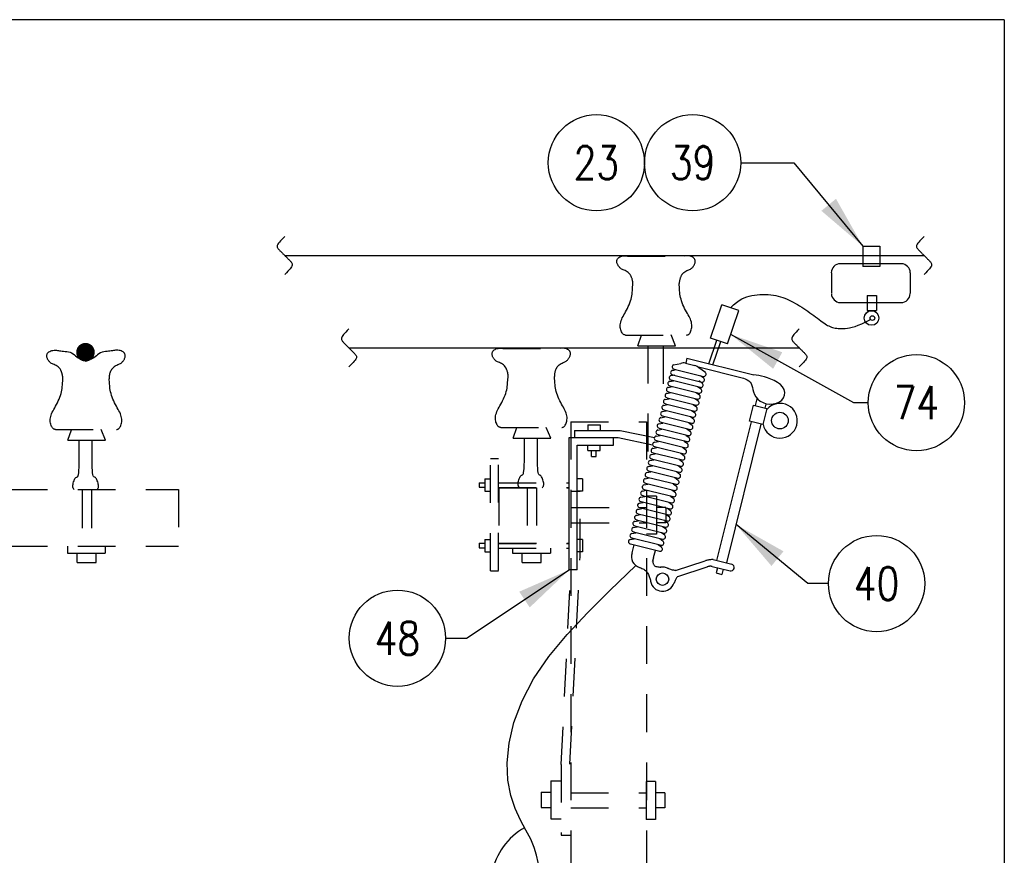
# Model space of a CAD drawing. Extents: x 0 to 7.1, y 0 to 9.85.
# Tile 4 of 4: x 3.85 to 7.1, y 7.09 to 9.85. Entities that reach past the tile are written whole.
import ezdxf
from ezdxf.enums import TextEntityAlignment as Align

# ---------------------------------------------------------------- set-up
doc = ezdxf.new("R2010")
doc.units = 0
doc.header["$MEASUREMENT"] = 0
doc.linetypes.add('HIDDEN2', pattern=[0.1875, 0.125, -0.0625])
doc.layers.get('0').update_dxf_attribs({"color": 2, "linetype": 'CONTINUOUS'})
doc.layers.add('E-DETL', color=2, linetype='CONTINUOUS')
doc.layers.add('E-DETL-TEXT', color=3, linetype='CONTINUOUS')
doc.styles.get("Standard").update_dxf_attribs({"font": 'ROMANS.SHX', "width": 0.8, "height": 0.125})

# ---------------------------------------------------------------- blocks, each defined once
blk = doc.blocks.new('BREAK')
blk.add_lwpolyline([(0, 0.0625), (-0.0055, 0.057), (-0.0103, 0.0521), (-0.0144, 0.0479), (-0.0177, 0.0441), (-0.0205, 0.0408), (-0.0225, 0.0378), (-0.0239, 0.0351), (-0.0247, 0.0326), (-0.0249, 0.0302), (-0.0246, 0.0279), (-0.0238, 0.0257), (-0.0226, 0.0236), (-0.0211, 0.0216), (-0.0194, 0.0196), (-0.0176, 0.0176), (-0.0156, 0.0156), (-0.0137, 0.0137), (-0.0117, 0.0117), (-0.0098, 0.0098), (-0.0078, 0.0078), (-0.0059, 0.0059), (-0.0039, 0.0039), (-0.002, 0.002), (0, 0), (0.002, -0.002), (0.0039, -0.0039), (0.0059, -0.0059), (0.0078, -0.0078), (0.0098, -0.0098), (0.0117, -0.0117), (0.0137, -0.0137), (0.0156, -0.0156), (0.0176, -0.0176), (0.0194, -0.0196), (0.0211, -0.0216), (0.0226, -0.0236), (0.0238, -0.0257), (0.0246, -0.0279), (0.0249, -0.0302), (0.0247, -0.0326), (0.0239, -0.0351), (0.0225, -0.0378), (0.0205, -0.0408), (0.0177, -0.0441), (0.0144, -0.0479), (0.0103, -0.0521), (0.0055, -0.057), (0, -0.0625)])

msp = doc.modelspace()

# ---------------------------------------------------------------- linework, layer by layer
msp.add_arc((5.6257, 6.9886), 0.2187, 119.3721, 169.2308)
at = {"layer": 'E-DETL'}
for p, q in [((7.1036, 9.8484), (0, 9.8484)), ((7.1036, 9.8484), (7.1036, 0)), ((4.7257, 9.0696), (6.8386, 9.0696)), ((4.9379, 8.7643), (6.4262, 8.7643))]:
    msp.add_line(p, q, dxfattribs=at)
at = {"layer": 'E-DETL', "color": 4}
for p, q in [((6.6361, 9.1002), (6.692, 9.1002)), ((6.6361, 9.1002), (6.6361, 9.0326)), ((6.692, 9.1002), (6.692, 9.0326)), ((6.5322, 9.0127), (6.5322, 8.9457)), ((6.5603, 9.0427), (6.7624, 9.0427)), ((6.692, 9.0326), (6.6361, 9.0326)), ((6.7927, 9.0123), (6.7927, 8.9454)), ((6.6503, 8.9369), (6.6816, 8.9369)), ((6.6503, 8.9369), (6.6503, 8.888)), ((6.6816, 8.9369), (6.6816, 8.888)), ((6.1331, 8.7967), (6.1705, 8.9066)), ((6.2267, 8.8875), (6.1705, 8.9066)), ((6.1893, 8.7776), (6.2267, 8.8875)), ((6.5596, 8.9143), (6.7616, 8.9143)), ((6.6503, 8.888), (6.6816, 8.888)), ((6.1271, 8.7121), (6.1535, 8.7898)), ((6.1893, 8.7776), (6.1331, 8.7967)), ((6.1404, 8.7088), (6.1665, 8.7854)), ((6.0549, 8.7301), (6.0508, 8.7135)), ((6.0549, 8.7301), (6.2762, 8.6751)), ((6.0067, 8.69), (6.0197, 8.6925)), ((6.0101, 8.7084), (6.0343, 8.7131)), ((6.0125, 8.6943), (6.1095, 8.6702)), ((6.0498, 8.7137), (6.0813, 8.7059)), ((6.0889, 8.7027), (6.2423, 8.6646)), ((6.1157, 8.6828), (6.0941, 8.6986)), ((5.9977, 8.6533), (6.0107, 8.6559)), ((6.0021, 8.6726), (6.0151, 8.6751)), ((6.0029, 8.6582), (6.0999, 8.6341)), ((6.0075, 8.6756), (6.1045, 8.6515)), ((6.1061, 8.6466), (6.0947, 8.655)), ((6.1107, 8.664), (6.0993, 8.6724)), ((5.9928, 8.6339), (6.0058, 8.6364)), ((5.9985, 8.639), (6.0955, 8.6149)), ((6.1017, 8.6274), (6.0902, 8.6358)), ((5.9829, 8.594), (5.9959, 8.5965)), ((5.9886, 8.6141), (6.0016, 8.6166)), ((5.9894, 8.5997), (6.0864, 8.5756)), ((5.9937, 8.6195), (6.0907, 8.5954)), ((6.0926, 8.5881), (6.0811, 8.5965)), ((6.0968, 8.6079), (6.0854, 8.6163)), ((6.2857, 8.5961), (6.2801, 8.5737)), ((5.9779, 8.5742), (5.9909, 8.5768)), ((5.9787, 8.5598), (6.0757, 8.5358)), ((5.9838, 8.5796), (6.0807, 8.5555)), ((6.0869, 8.568), (6.0755, 8.5764)), ((6.2618, 8.5217), (6.2748, 8.5747)), ((6.2748, 8.5747), (6.3191, 8.5639)), ((6.3191, 8.5639), (6.3061, 8.5108)), ((6.3159, 8.578), (6.3127, 8.5649)), ((5.9684, 8.5335), (5.9814, 8.5361)), ((5.9737, 8.5539), (5.9867, 8.5565)), ((5.9745, 8.5396), (6.0715, 8.5155)), ((6.0777, 8.528), (6.0663, 8.5364)), ((6.0819, 8.5483), (6.0704, 8.5567)), ((5.7272, 8.5098), (5.7682, 8.5098)), ((5.7272, 8.5098), (5.7272, 8.4917)), ((5.7682, 8.5098), (5.7682, 8.4917)), ((5.9585, 8.493), (5.9715, 8.4955)), ((5.9623, 8.5134), (5.9753, 8.516)), ((5.9631, 8.499), (6.0601, 8.4749)), ((5.9692, 8.5192), (6.0662, 8.4951)), ((6.0663, 8.4875), (6.0549, 8.4959)), ((6.0724, 8.5076), (6.061, 8.516)), ((6.2669, 8.5203), (6.1531, 8.062)), ((6.2995, 8.512), (6.1858, 8.0539)), ((6.3061, 8.5108), (6.2618, 8.5217)), ((5.6656, 8.031), (5.6656, 8.4681)), ((5.6656, 8.4681), (5.828, 8.4681)), ((5.6828, 8.4917), (5.8339, 8.4917)), ((5.6828, 8.4917), (5.6828, 8.4681)), ((5.8117, 8.4427), (5.8117, 8.4681)), ((5.828, 8.4681), (5.9414, 8.4445)), ((5.8339, 8.4917), (5.9473, 8.4682)), ((5.953, 8.4728), (5.966, 8.4754)), ((5.9593, 8.4786), (6.0563, 8.4545)), ((6.0625, 8.467), (6.051, 8.4754)), ((5.6919, 8.031), (5.6919, 8.4427)), ((5.6919, 8.4427), (5.8117, 8.4427)), ((5.7272, 8.4255), (5.7272, 8.4427)), ((5.7682, 8.4255), (5.7682, 8.4427)), ((5.9421, 8.4324), (5.9551, 8.435)), ((5.9474, 8.4527), (5.9604, 8.4553)), ((5.9482, 8.4383), (6.0452, 8.4143)), ((5.9538, 8.4584), (6.0508, 8.4343)), ((6.0514, 8.4268), (6.04, 8.4352)), ((6.057, 8.4469), (6.0456, 8.4553)), ((5.7272, 8.4255), (5.7682, 8.4255)), ((5.7399, 8.4058), (5.7399, 8.4255)), ((5.7399, 8.4058), (5.7545, 8.4058)), ((5.7545, 8.4058), (5.7545, 8.4255)), ((5.9328, 8.3923), (5.9458, 8.3948)), ((5.9374, 8.4121), (5.9504, 8.4147)), ((5.9383, 8.3978), (6.0353, 8.3737)), ((5.9429, 8.4181), (6.0399, 8.394)), ((6.0415, 8.3862), (6.03, 8.3946)), ((6.0461, 8.4065), (6.0347, 8.4149)), ((5.9279, 8.3724), (5.9409, 8.375)), ((5.9337, 8.3779), (6.0307, 8.3538)), ((6.0369, 8.3663), (6.0254, 8.3747)), ((5.9169, 8.3321), (5.9299, 8.3347)), ((5.9224, 8.3521), (5.9354, 8.3546)), ((5.9233, 8.3377), (6.0202, 8.3136)), ((5.9287, 8.3581), (6.0257, 8.334)), ((6.0264, 8.3261), (6.015, 8.3345)), ((6.0319, 8.3465), (6.0204, 8.3549)), ((5.9129, 8.3114), (5.9259, 8.3139)), ((5.9137, 8.297), (6.0107, 8.2729)), ((5.9177, 8.3177), (6.0147, 8.2936)), ((6.0209, 8.3062), (6.0094, 8.3146)), ((5.9023, 8.2712), (5.9153, 8.2737)), ((5.9075, 8.2913), (5.9205, 8.2938)), ((5.9084, 8.2769), (6.0054, 8.2528)), ((6.0115, 8.2653), (6.0001, 8.2737)), ((6.0169, 8.2854), (6.0054, 8.2938)), ((5.8928, 8.2309), (5.9058, 8.2335)), ((5.8976, 8.251), (5.9106, 8.2535)), ((5.8984, 8.2366), (5.9954, 8.2125)), ((5.9032, 8.2568), (6.0002, 8.2327)), ((6.0016, 8.225), (5.9901, 8.2334)), ((6.0063, 8.2452), (5.9949, 8.2536)), ((5.8876, 8.211), (5.9006, 8.2136)), ((5.8937, 8.2165), (5.9907, 8.1925)), ((5.9968, 8.205), (5.9854, 8.2134)), ((5.8779, 8.171), (5.8909, 8.1736)), ((5.8821, 8.191), (5.8951, 8.1935)), ((5.8829, 8.1766), (5.9799, 8.1525)), ((5.8884, 8.1966), (5.9854, 8.1726)), ((5.9861, 8.165), (5.9746, 8.1734)), ((5.9916, 8.1851), (5.9802, 8.1935)), ((5.8725, 8.1509), (5.8855, 8.1535)), ((5.8733, 8.1366), (5.9703, 8.1125)), ((5.8787, 8.1566), (5.9757, 8.1325)), ((5.9819, 8.1451), (5.9705, 8.1535)), ((5.8675, 8.1309), (5.8805, 8.1335)), ((5.8683, 8.1166), (5.9653, 8.0925)), ((5.8734, 8.0871), (5.88, 8.1137)), ((5.9715, 8.105), (5.96, 8.1134)), ((5.9765, 8.125), (5.965, 8.1334)), ((5.9449, 8.0718), (5.9508, 8.0954)), ((6.0176, 8.0288), (6.1148, 8.0607)), ((6.0243, 8.0087), (6.1216, 8.0406)), ((6.1384, 8.0424), (6.1982, 8.0276)), ((6.1415, 8.0649), (6.2035, 8.0495)), ((6.1558, 8.0381), (6.1515, 8.021)), ((5.6919, 8.031), (5.6656, 8.031)), ((6.1515, 8.021), (6.1705, 8.0162)), ((6.1749, 8.0333), (6.1705, 8.0162))]:
    msp.add_line(p, q, dxfattribs=at)
at = {"layer": 'E-DETL', "linetype": 'HIDDEN2'}
for p, q in [((5.8584, 9.0678), (6.0471, 9.0678)), ((5.8517, 8.8067), (6.0538, 8.8067)), ((5.893, 8.7715), (5.9049, 8.806)), ((6.0171, 8.7715), (6.0024, 8.807)), ((5.4461, 8.7626), (5.6348, 8.7626)), ((5.893, 8.7715), (6.0171, 8.7715)), ((5.9256, 8.772), (5.9256, 8.3718)), ((5.9765, 8.7701), (5.9765, 8.5879)), ((3.9681, 8.4948), (4.1702, 8.4948)), ((4.0094, 8.4596), (4.0213, 8.4941)), ((4.1335, 8.4596), (4.1188, 8.4951)), ((5.4394, 8.5015), (5.6415, 8.5015)), ((5.4807, 8.4663), (5.4926, 8.5008)), ((5.6048, 8.4663), (5.5901, 8.5018)), ((5.6707, 8.5202), (5.6707, 4.4719)), ((5.6707, 8.5202), (5.9207, 8.5202)), ((5.9207, 8.5202), (5.9207, 4.4719)), ((4.0094, 8.4596), (4.1335, 8.4596)), ((5.4807, 8.4663), (5.6048, 8.4663)), ((5.4055, 8.0274), (5.4055, 8.3987)), ((5.4055, 8.3987), (5.4318, 8.3987)), ((5.4318, 8.0284), (5.4318, 8.3987)), ((5.3874, 8.3317), (5.3874, 8.2907)), ((5.3874, 8.3317), (5.4055, 8.3317)), ((5.71, 8.3317), (5.6919, 8.3317)), ((5.71, 8.3317), (5.71, 8.2907)), ((0.4417, 8.297), (4.375, 8.297)), ((4.375, 8.297), (4.375, 8.1095)), ((5.3682, 8.3186), (5.3682, 8.3039)), ((5.3682, 8.3186), (5.3874, 8.3186)), ((5.3682, 8.3039), (5.3874, 8.3039)), ((5.4318, 8.3181), (5.6656, 8.3181)), ((5.4318, 8.3034), (5.6656, 8.3034)), ((5.433, 8.3023), (5.6655, 8.3023)), ((5.433, 8.3023), (5.433, 8.1193)), ((5.5268, 8.3023), (5.5268, 8.1022)), ((5.558, 8.3023), (5.558, 8.1022)), ((4.0559, 8.2936), (4.0559, 8.1095)), ((4.0872, 8.2936), (4.0872, 8.1095)), ((5.3874, 8.2907), (5.4055, 8.2907)), ((5.7016, 8.2896), (5.6707, 8.2896)), ((5.71, 8.2907), (5.6919, 8.2907)), ((5.7016, 8.0741), (5.7016, 8.2896)), ((5.9538, 8.2742), (5.9207, 8.2742)), ((5.9538, 8.2742), (5.9538, 8.1492)), ((5.6725, 8.2367), (5.9207, 8.2367)), ((5.985, 8.2367), (5.9538, 8.2367)), ((5.985, 8.2367), (5.985, 8.1867)), ((5.6725, 8.1867), (5.9207, 8.1867)), ((5.985, 8.1867), (5.9538, 8.1867)), ((5.9538, 8.1492), (5.9207, 8.1492)), ((0.4417, 8.1095), (4.375, 8.1095)), ((4.0079, 8.1095), (4.0079, 8.0864)), ((4.1329, 8.1095), (4.1329, 8.0864)), ((5.3682, 8.1188), (5.3682, 8.104)), ((5.3682, 8.1188), (5.3874, 8.1188)), ((5.3682, 8.104), (5.3874, 8.104)), ((5.3874, 8.1318), (5.3874, 8.0909)), ((5.3874, 8.1318), (5.4055, 8.1318)), ((5.4318, 8.1183), (5.6656, 8.1183)), ((5.4318, 8.1022), (5.6656, 8.1022)), ((5.433, 8.1193), (5.6655, 8.1193)), ((5.4787, 8.1022), (5.4787, 8.0864)), ((5.6037, 8.1022), (5.6037, 8.0864)), ((5.71, 8.1318), (5.6919, 8.1318)), ((5.71, 8.1318), (5.71, 8.0909)), ((4.0079, 8.0864), (4.1329, 8.0864)), ((4.04, 8.0552), (4.04, 8.0864)), ((4.1025, 8.0552), (4.1025, 8.0864)), ((5.3874, 8.0909), (5.4055, 8.0909)), ((5.4787, 8.0864), (5.6037, 8.0864)), ((5.5108, 8.0552), (5.5108, 8.0864)), ((5.5733, 8.0552), (5.5733, 8.0864)), ((5.6682, 7.3893), (5.7016, 8.0741)), ((5.71, 8.0909), (5.6919, 8.0909)), ((4.04, 8.0552), (4.1025, 8.0552)), ((5.5108, 8.0552), (5.5733, 8.0552)), ((5.4055, 8.0274), (5.4318, 8.0274)), ((5.6397, 7.388), (5.671, 8.031)), ((5.6397, 7.388), (5.6397, 7.1544)), ((5.605, 7.3339), (5.605, 7.2089)), ((5.605, 7.3339), (5.6397, 7.3339)), ((5.9508, 7.3319), (5.9196, 7.3319)), ((5.9196, 7.3319), (5.9196, 7.2069)), ((5.9508, 7.3319), (5.9508, 7.2069)), ((5.5737, 7.2964), (5.605, 7.2964)), ((5.5737, 7.2964), (5.5737, 7.2464)), ((5.6707, 7.2944), (5.9196, 7.2944)), ((5.9821, 7.2944), (5.9508, 7.2944)), ((5.9821, 7.2944), (5.9821, 7.2444)), ((5.5737, 7.2464), (5.605, 7.2464)), ((5.6707, 7.2444), (5.9196, 7.2444)), ((5.9821, 7.2444), (5.9508, 7.2444)), ((5.605, 7.2089), (5.6397, 7.2089)), ((5.9508, 7.2069), (5.9196, 7.2069)), ((5.6397, 7.1544), (5.6707, 7.1544))]:
    msp.add_line(p, q, dxfattribs=at)
for points in [[(5.8517, 8.8067), (5.8501, 8.8069), (5.8485, 8.8072), (5.8469, 8.8077), (5.8454, 8.8085), (5.8437, 8.8098), (5.8421, 8.8116), (5.8404, 8.8141), (5.8389, 8.817), (5.8375, 8.8203), (5.8363, 8.824), (5.8353, 8.8279), (5.8347, 8.8321), (5.8344, 8.8364), (5.8345, 8.8408), (5.8351, 8.8453), (5.8361, 8.8497), (5.8375, 8.8542), (5.8392, 8.8588), (5.8413, 8.8635), (5.8438, 8.8682), (5.8464, 8.8732), (5.8493, 8.8783), (5.8523, 8.8836), (5.8553, 8.8891), (5.8582, 8.8949), (5.8611, 8.9008), (5.8637, 8.9069), (5.8662, 8.9131), (5.8683, 8.9192), (5.8701, 8.9251), (5.8716, 8.9308), (5.8727, 8.9364), (5.8735, 8.9419), (5.8742, 8.9477), (5.8747, 8.9537), (5.8751, 8.9601), (5.8758, 8.9768, 0.144535), (5.8692, 9.0025), (5.8668, 9.0066), (5.864, 9.0102), (5.8609, 9.0132), (5.8576, 9.0156), (5.8542, 9.0177), (5.8508, 9.0194), (5.8476, 9.0209), (5.8445, 9.0223), (5.8417, 9.0235), (5.8391, 9.0248), (5.8368, 9.0261), (5.8348, 9.0275), (5.8331, 9.0291), (5.8316, 9.0307), (5.8304, 9.0324), (5.8292, 9.0342), (5.8281, 9.0359), (5.827, 9.0376), (5.826, 9.0394), (5.8251, 9.0412), (5.8243, 9.0431), (5.8237, 9.0453), (5.8233, 9.0478), (5.8233, 9.0504), (5.8236, 9.0531), (5.8244, 9.0558), (5.8257, 9.0584), (5.8277, 9.0607), (5.8301, 9.0628), (5.833, 9.0646), (5.8362, 9.0661), (5.8397, 9.0673), (5.8434, 9.0681), (5.8472, 9.0685), (5.851, 9.0686), (5.8548, 9.0683), (5.8584, 9.0678)], [(6.0538, 8.8067), (6.0554, 8.8069), (6.057, 8.8072), (6.0585, 8.8077), (6.0601, 8.8085), (6.0617, 8.8098), (6.0634, 8.8116), (6.065, 8.8141), (6.0666, 8.817), (6.068, 8.8203), (6.0692, 8.824), (6.0702, 8.8279), (6.0708, 8.8321), (6.0711, 8.8364), (6.0709, 8.8408), (6.0704, 8.8453), (6.0694, 8.8497), (6.068, 8.8542), (6.0663, 8.8588), (6.0641, 8.8635), (6.0617, 8.8682), (6.059, 8.8732), (6.0562, 8.8783), (6.0532, 8.8836), (6.0502, 8.8891), (6.0473, 8.8949), (6.0444, 8.9008), (6.0418, 8.9069), (6.0393, 8.9131), (6.0372, 8.9192), (6.0354, 8.9251), (6.0339, 8.9308), (6.0328, 8.9364), (6.0319, 8.9419), (6.0313, 8.9477), (6.0308, 8.9537), (6.0304, 8.9601), (6.0297, 8.9771, -0.177986), (6.0397, 9.0079), (6.0415, 9.0102), (6.0446, 9.0132), (6.0479, 9.0156), (6.0513, 9.0177), (6.0547, 9.0194), (6.0579, 9.0209), (6.061, 9.0223), (6.0638, 9.0235), (6.0664, 9.0248), (6.0686, 9.0261), (6.0707, 9.0275), (6.0724, 9.0291), (6.0738, 9.0307), (6.0751, 9.0324), (6.0763, 9.0342), (6.0774, 9.0359), (6.0785, 9.0376), (6.0795, 9.0394), (6.0804, 9.0412), (6.0812, 9.0431), (6.0818, 9.0453), (6.0822, 9.0478), (6.0822, 9.0504), (6.0819, 9.0531), (6.0811, 9.0558), (6.0797, 9.0584), (6.0778, 9.0607), (6.0754, 9.0628), (6.0725, 9.0646), (6.0693, 9.0661), (6.0658, 9.0673), (6.0621, 9.0681), (6.0583, 9.0685), (6.0545, 9.0686), (6.0507, 9.0683), (6.0471, 9.0678)], [(3.9681, 8.4948), (3.9665, 8.495), (3.9649, 8.4953), (3.9633, 8.4957), (3.9618, 8.4965), (3.9601, 8.4978), (3.9585, 8.4997), (3.9568, 8.5022), (3.9553, 8.5051), (3.9539, 8.5084), (3.9526, 8.5121), (3.9517, 8.516), (3.9511, 8.5202), (3.9508, 8.5245), (3.9509, 8.5289), (3.9515, 8.5333), (3.9525, 8.5378), (3.9539, 8.5423), (3.9556, 8.5469), (3.9577, 8.5515), (3.9602, 8.5563), (3.9628, 8.5613), (3.9657, 8.5664), (3.9687, 8.5717), (3.9717, 8.5772), (3.9746, 8.5829), (3.9775, 8.5889), (3.9801, 8.595), (3.9826, 8.6012), (3.9847, 8.6073), (3.9865, 8.6132), (3.988, 8.6189), (3.9891, 8.6244), (3.9899, 8.63), (3.9906, 8.6358), (3.9911, 8.6418), (3.9923, 8.6608, 0.093468), (3.9902, 8.6781), (3.9878, 8.6857), (3.9857, 8.6905), (3.9832, 8.6947), (3.9804, 8.6983), (3.9773, 8.7013), (3.974, 8.7037), (3.9706, 8.7058), (3.9672, 8.7075), (3.964, 8.709), (3.9609, 8.7103), (3.9581, 8.7116), (3.9555, 8.7129), (3.9532, 8.7142), (3.9512, 8.7156), (3.9495, 8.7172), (3.948, 8.7188), (3.9468, 8.7205), (3.9456, 8.7222), (3.9445, 8.724), (3.9434, 8.7257), (3.9424, 8.7274), (3.9414, 8.7292), (3.9407, 8.7312), (3.9401, 8.7334), (3.9397, 8.7359), (3.9397, 8.7385), (3.94, 8.7412), (3.9408, 8.7439), (3.9421, 8.7464), (3.9441, 8.7488), (3.9465, 8.7509), (3.9494, 8.7527), (3.9526, 8.7542), (3.9561, 8.7554), (3.9598, 8.7561), (3.9636, 8.7565), (3.9674, 8.7566), (3.9712, 8.7564), (3.9748, 8.7559)], [(4.1702, 8.4948), (4.1718, 8.495), (4.1734, 8.4953), (4.1749, 8.4957), (4.1765, 8.4965), (4.1781, 8.4978), (4.1798, 8.4997), (4.1814, 8.5022), (4.183, 8.5051), (4.1844, 8.5084), (4.1856, 8.5121), (4.1866, 8.516), (4.1872, 8.5202), (4.1874, 8.5245), (4.1873, 8.5289), (4.1868, 8.5333), (4.1858, 8.5378), (4.1844, 8.5423), (4.1826, 8.5469), (4.1805, 8.5515), (4.1781, 8.5563), (4.1754, 8.5613), (4.1726, 8.5664), (4.1696, 8.5717), (4.1666, 8.5772), (4.1637, 8.5829), (4.1608, 8.5889), (4.1582, 8.595), (4.1557, 8.6012), (4.1536, 8.6073), (4.1518, 8.6132), (4.1503, 8.6189), (4.1492, 8.6244), (4.1483, 8.63), (4.1477, 8.6358), (4.1455, 8.6618, -0.286066), (4.168, 8.706), (4.1677, 8.7058), (4.1711, 8.7075), (4.1743, 8.709), (4.1774, 8.7103), (4.1802, 8.7116), (4.1827, 8.7129), (4.185, 8.7142), (4.1871, 8.7156), (4.1888, 8.7172), (4.1902, 8.7188), (4.1915, 8.7205), (4.1927, 8.7222), (4.1938, 8.724), (4.1949, 8.7257), (4.1959, 8.7274), (4.1968, 8.7292), (4.1976, 8.7312), (4.1982, 8.7334), (4.1986, 8.7359), (4.1986, 8.7385), (4.1983, 8.7412), (4.1975, 8.7439), (4.1961, 8.7464), (4.1942, 8.7488), (4.1918, 8.7509), (4.1889, 8.7527), (4.1857, 8.7542), (4.1822, 8.7554), (4.1785, 8.7561), (4.1747, 8.7565), (4.1709, 8.7566), (4.1671, 8.7564), (4.1635, 8.7559)], [(5.4394, 8.5015), (5.4378, 8.5017), (5.4362, 8.502), (5.4346, 8.5025), (5.433, 8.5033), (5.4314, 8.5045), (5.4298, 8.5064), (5.4281, 8.5089), (5.4266, 8.5118), (5.4251, 8.5151), (5.4239, 8.5188), (5.423, 8.5227), (5.4224, 8.5269), (5.4221, 8.5312), (5.4222, 8.5356), (5.4228, 8.54), (5.4237, 8.5445), (5.4251, 8.549), (5.4269, 8.5536), (5.429, 8.5582), (5.4314, 8.563), (5.4341, 8.568), (5.437, 8.5731), (5.44, 8.5784), (5.443, 8.5839), (5.4459, 8.5896), (5.4487, 8.5956), (5.4514, 8.6017), (5.4538, 8.6079), (5.456, 8.614), (5.4578, 8.6199), (5.4593, 8.6256), (5.4604, 8.6311), (5.4612, 8.6367), (5.4619, 8.6425), (5.4624, 8.6485), (5.4637, 8.6688, 0.121012), (5.4598, 8.6908), (5.457, 8.6972), (5.4545, 8.7014), (5.4517, 8.705), (5.4486, 8.708), (5.4453, 8.7104), (5.4419, 8.7125), (5.4385, 8.7142), (5.4353, 8.7157), (5.4322, 8.717), (5.4294, 8.7183), (5.4268, 8.7196), (5.4245, 8.7209), (5.4225, 8.7223), (5.4208, 8.7239), (5.4193, 8.7255), (5.418, 8.7272), (5.4169, 8.729), (5.4158, 8.7307), (5.4147, 8.7324), (5.4137, 8.7341), (5.4127, 8.736), (5.4119, 8.7379), (5.4113, 8.7401), (5.411, 8.7426), (5.411, 8.7452), (5.4113, 8.7479), (5.4121, 8.7506), (5.4134, 8.7531), (5.4153, 8.7555), (5.4178, 8.7576), (5.4207, 8.7594), (5.4239, 8.7609), (5.4274, 8.7621), (5.4311, 8.7628), (5.4349, 8.7633), (5.4387, 8.7633), (5.4424, 8.7631), (5.4461, 8.7626)], [(5.6415, 8.5015), (5.6431, 8.5017), (5.6446, 8.502), (5.6462, 8.5025), (5.6478, 8.5033), (5.6494, 8.5045), (5.6511, 8.5064), (5.6527, 8.5089), (5.6543, 8.5118), (5.6557, 8.5151), (5.6569, 8.5188), (5.6578, 8.5227), (5.6585, 8.5269), (5.6587, 8.5312), (5.6586, 8.5356), (5.6581, 8.54), (5.6571, 8.5445), (5.6557, 8.549), (5.6539, 8.5536), (5.6518, 8.5582), (5.6494, 8.563), (5.6467, 8.568), (5.6439, 8.5731), (5.6409, 8.5784), (5.6379, 8.5839), (5.6349, 8.5896), (5.6321, 8.5956), (5.6294, 8.6017), (5.627, 8.6079), (5.6249, 8.614), (5.623, 8.6199), (5.6216, 8.6256), (5.6205, 8.6311), (5.6196, 8.6367), (5.619, 8.6425), (5.6185, 8.6485), (5.6171, 8.6697, -0.15125), (5.6235, 8.6966), (5.6264, 8.7014), (5.6292, 8.705), (5.6323, 8.708), (5.6356, 8.7104), (5.639, 8.7125), (5.6423, 8.7142), (5.6456, 8.7157), (5.6487, 8.717), (5.6515, 8.7183), (5.654, 8.7196), (5.6563, 8.7209), (5.6583, 8.7223), (5.6601, 8.7239), (5.6615, 8.7255), (5.6628, 8.7272), (5.664, 8.729), (5.6651, 8.7307), (5.6662, 8.7324), (5.6672, 8.7341), (5.6681, 8.736), (5.6689, 8.7379), (5.6695, 8.7401), (5.6699, 8.7426), (5.6699, 8.7452), (5.6696, 8.7479), (5.6688, 8.7506), (5.6674, 8.7531), (5.6655, 8.7555), (5.6631, 8.7576), (5.6602, 8.7594), (5.657, 8.7609), (5.6535, 8.7621), (5.6498, 8.7628), (5.646, 8.7633), (5.6422, 8.7633), (5.6384, 8.7631), (5.6348, 8.7626)]]:
    msp.add_lwpolyline(points, format="xyb", dxfattribs=at)
at = {"layer": 'E-DETL'}
for points in [[(6.1986, 8.897), (6.2089, 8.9066), (6.2185, 8.9144), (6.2275, 8.9208), (6.2361, 8.9259), (6.2444, 8.9299), (6.2526, 8.9329), (6.2608, 8.9353), (6.2693, 8.9371), (6.278, 8.9386), (6.2869, 8.9397), (6.296, 8.9404), (6.3052, 8.9408), (6.3143, 8.9409), (6.3233, 8.9406), (6.3322, 8.9399), (6.3407, 8.9388), (6.3488, 8.9373), (6.3567, 8.9355), (6.3642, 8.9334), (6.3715, 8.9309), (6.3786, 8.9281), (6.3856, 8.9251), (6.3926, 8.9219), (6.3995, 8.9185), (6.4064, 8.9148), (6.4134, 8.9111), (6.4203, 8.9071), (6.4273, 8.903), (6.4342, 8.8988), (6.441, 8.8944), (6.4478, 8.8899), (6.4545, 8.8853), (6.4611, 8.8806), (6.4675, 8.8759), (6.4738, 8.8711), (6.48, 8.8665), (6.4858, 8.862), (6.4915, 8.8577), (6.4969, 8.8536), (6.502, 8.8499), (6.5068, 8.8466), (6.5113, 8.8436), (6.5157, 8.8409), (6.5199, 8.8386), (6.524, 8.8366), (6.528, 8.8348), (6.5321, 8.8332), (6.5363, 8.8318), (6.5406, 8.8306), (6.5451, 8.8297), (6.5498, 8.8289), (6.5548, 8.8283), (6.5601, 8.828), (6.5657, 8.8279), (6.5717, 8.828), (6.5781, 8.8284), (6.585, 8.8292), (6.5926, 8.8304), (6.6009, 8.8323), (6.6103, 8.835), (6.6208, 8.8388), (6.6327, 8.8438), (6.6461, 8.8503), (6.6612, 8.8584)], [(5.569, 7.0197), (5.5666, 7.042), (5.5633, 7.0648), (5.5582, 7.0885), (5.5502, 7.1138), (5.5386, 7.141), (5.5229, 7.1708), (5.505, 7.2042), (5.4875, 7.2422), (5.4726, 7.2858), (5.463, 7.3363), (5.4607, 7.3941), (5.4671, 7.4581), (5.4832, 7.5268), (5.5099, 7.5985), (5.5482, 7.6715), (5.5986, 7.7445), (5.6591, 7.8174), (5.7272, 7.8901), (5.8004, 7.9628), (5.8863, 8.0452)]]:
    msp.add_lwpolyline(points, dxfattribs=at)
at = {"layer": 'E-DETL', "linetype": 'HIDDEN2'}
for points in [[(3.9748, 8.7559), (3.9783, 8.7553), (3.9819, 8.7547), (3.9858, 8.7542), (3.99, 8.7536), (3.9946, 8.7532), (3.9997, 8.7527), (4.0052, 8.7521), (4.0108, 8.7512), (4.0163, 8.7497), (4.0215, 8.7477), (4.0263, 8.7448), (4.0307, 8.7414), (4.0348, 8.7378), (4.0389, 8.7343), (4.043, 8.7312), (4.0472, 8.7287), (4.0513, 8.7268), (4.0553, 8.7254), (4.0589, 8.7244), (4.0619, 8.7235), (4.0642, 8.7227), (4.066, 8.722), (4.0673, 8.7214), (4.0683, 8.7208), (4.0691, 8.7202)], [(4.1635, 8.7559), (4.16, 8.7553), (4.1563, 8.7547), (4.1525, 8.7542), (4.1483, 8.7536), (4.1437, 8.7532), (4.1385, 8.7527), (4.1331, 8.7521), (4.1275, 8.7512), (4.122, 8.7497), (4.1168, 8.7477), (4.112, 8.7448), (4.1076, 8.7414), (4.1034, 8.7378), (4.0994, 8.7343), (4.0953, 8.7312), (4.0911, 8.7287), (4.0869, 8.7268), (4.083, 8.7254), (4.0794, 8.7244), (4.0764, 8.7235), (4.074, 8.7227), (4.0723, 8.722), (4.071, 8.7214), (4.07, 8.7208), (4.0691, 8.7202)], [(4.0304, 8.296), (4.0293, 8.2972), (4.0283, 8.2985), (4.0274, 8.2999), (4.0266, 8.3015), (4.026, 8.3034), (4.0257, 8.3056), (4.0256, 8.3082), (4.0258, 8.3111), (4.0263, 8.3143), (4.0272, 8.3178), (4.0283, 8.3216), (4.0296, 8.3255), (4.0311, 8.3291), (4.0327, 8.3323), (4.0344, 8.3347), (4.036, 8.3362), (4.0376, 8.337), (4.0391, 8.3377), (4.0406, 8.3385), (4.0419, 8.3399), (4.043, 8.3423), (4.0441, 8.346), (4.0449, 8.3516), (4.0456, 8.3595), (4.0461, 8.3701), (4.0465, 8.3836), (4.0466, 8.3998), (4.0467, 8.4182), (4.0466, 8.4383), (4.0465, 8.4596)], [(5.5017, 8.3027), (5.5006, 8.304), (5.4996, 8.3052), (5.4987, 8.3066), (5.4979, 8.3083), (5.4973, 8.3101), (5.497, 8.3123), (5.4969, 8.3149), (5.4971, 8.3178), (5.4976, 8.321), (5.4984, 8.3245), (5.4995, 8.3284), (5.5009, 8.3322), (5.5024, 8.3358), (5.504, 8.339), (5.5057, 8.3414), (5.5073, 8.3429), (5.5089, 8.3437), (5.5104, 8.3444), (5.5118, 8.3452), (5.5132, 8.3466), (5.5143, 8.349), (5.5153, 8.3527), (5.5162, 8.3584), (5.5169, 8.3662), (5.5174, 8.3768), (5.5178, 8.3903), (5.5179, 8.4065), (5.518, 8.4249), (5.5179, 8.445), (5.5178, 8.4663)], [(5.5769, 8.3024), (5.578, 8.3036), (5.579, 8.3049), (5.58, 8.3063), (5.5808, 8.3079), (5.5813, 8.3098), (5.5817, 8.312), (5.5817, 8.3146), (5.5815, 8.3175), (5.581, 8.3207), (5.5802, 8.3242), (5.5791, 8.328), (5.5777, 8.3319), (5.5762, 8.3355), (5.5746, 8.3387), (5.5729, 8.341), (5.5713, 8.3425), (5.5697, 8.3434), (5.5682, 8.3441), (5.5668, 8.3449), (5.5655, 8.3463), (5.5643, 8.3486), (5.5633, 8.3524), (5.5624, 8.358), (5.5617, 8.3659), (5.5612, 8.3765), (5.5609, 8.39), (5.5607, 8.4062), (5.5607, 8.4246), (5.5607, 8.4447), (5.5609, 8.466)], [(4.1057, 8.2957), (4.1067, 8.2969), (4.1078, 8.2982), (4.1087, 8.2996), (4.1095, 8.3012), (4.11, 8.3031), (4.1104, 8.3053), (4.1104, 8.3079), (4.1102, 8.3107), (4.1097, 8.314), (4.1089, 8.3175), (4.1078, 8.3213), (4.1064, 8.3252), (4.1049, 8.3288), (4.1033, 8.3319), (4.1017, 8.3343), (4.1, 8.3358), (4.0984, 8.3367), (4.0969, 8.3373), (4.0955, 8.3382), (4.0942, 8.3396), (4.093, 8.3419), (4.092, 8.3457), (4.0911, 8.3513), (4.0904, 8.3592), (4.0899, 8.3697), (4.0896, 8.3833), (4.0894, 8.3995), (4.0894, 8.4179), (4.0894, 8.438), (4.0896, 8.4593)]]:
    msp.add_lwpolyline(points, dxfattribs=at)
at = {"layer": 'E-DETL', "linetype": 'HIDDEN2', "const_width": 0.0306}
msp.add_lwpolyline([(4.052, 8.75, 1), (4.0827, 8.75, 1)], format="xyb", close=True, dxfattribs=at)
at = {"layer": 'E-DETL', "color": 4}
for points in [[(6.2413, 8.6644), (6.2476, 8.6617), (6.2536, 8.6587), (6.2591, 8.6552), (6.2637, 8.6512), (6.2672, 8.6463), (6.2695, 8.6405), (6.271, 8.6338), (6.2725, 8.6265), (6.2745, 8.6188), (6.2777, 8.6108), (6.2826, 8.6029), (6.2892, 8.5954), (6.2972, 8.5888), (6.3066, 8.5835), (6.3171, 8.5799), (6.3284, 8.5784), (6.3399, 8.579), (6.351, 8.5816), (6.3609, 8.5859), (6.3689, 8.592), (6.3745, 8.5995), (6.3775, 8.6081), (6.3779, 8.6172), (6.3757, 8.6264), (6.3709, 8.6352), (6.3635, 8.6431), (6.3542, 8.6501), (6.3436, 8.6562), (6.3325, 8.6613), (6.3215, 8.6654), (6.3112, 8.6686), (6.3015, 8.6709), (6.2923, 8.6727), (6.2835, 8.6741), (6.2749, 8.6753)], [(5.8964, 8.0398), (5.8996, 8.0385), (5.9028, 8.0372), (5.906, 8.0359), (5.909, 8.0344), (5.912, 8.0329), (5.9148, 8.0312), (5.9174, 8.0293), (5.9199, 8.0272), (5.9222, 8.0249), (5.9243, 8.0222), (5.9261, 8.0193), (5.9278, 8.0162), (5.9293, 8.0129), (5.9306, 8.0096), (5.9316, 8.0063), (5.9326, 8.0031), (5.9333, 8), (5.934, 7.997), (5.9345, 7.9941), (5.9351, 7.9911)], [(5.942, 8.0598), (5.9422, 8.0576), (5.9425, 8.0554), (5.9428, 8.0532), (5.9433, 8.0512), (5.944, 8.0493), (5.945, 8.0476), (5.9463, 8.0461), (5.9479, 8.0447), (5.9499, 8.0435), (5.9522, 8.0426), (5.955, 8.0417), (5.9582, 8.0411), (5.9616, 8.0405), (5.9652, 8.04), (5.9689, 8.0396)], [(6.1415, 8.0649), (6.1387, 8.0649), (6.1359, 8.0648), (6.1331, 8.0646), (6.1304, 8.0644), (6.1277, 8.064), (6.1251, 8.0635), (6.1225, 8.0629), (6.1199, 8.0622), (6.1173, 8.0615), (6.1148, 8.0607)], [(6.1384, 8.0424), (6.1365, 8.0426), (6.1347, 8.0427), (6.1329, 8.0428), (6.1311, 8.0428), (6.1294, 8.0427), (6.1278, 8.0424), (6.1262, 8.0421), (6.1246, 8.0416), (6.1231, 8.0411), (6.1216, 8.0406)], [(6.0186, 8.029), (6.0165, 8.0291), (6.0144, 8.0293), (6.0121, 8.0296), (6.0097, 8.03), (6.0072, 8.0305), (6.0044, 8.0313), (6.0015, 8.0323), (5.9984, 8.0334), (5.9952, 8.0345), (5.992, 8.0358)], [(6.0242, 8.0087), (6.0231, 8.0073), (6.022, 8.0058), (6.0208, 8.0043), (6.0197, 8.0025), (6.0185, 8.0005), (6.0173, 7.9982), (6.0161, 7.9956), (6.0148, 7.9928), (6.0136, 7.99), (6.0123, 7.987)]]:
    msp.add_lwpolyline(points, dxfattribs=at)
for centre, radius in [((6.6648, 8.863), 0.0242), ((6.6677, 8.8628), 0.00783), ((6.3622, 8.524), 0.0276), ((5.9743, 8.0002), 0.0207)]:
    msp.add_circle(centre, radius, dxfattribs=at)
for centre, radius, start, end in [((6.5616, 9.0124), 0.0297, 90, 180), ((6.7631, 9.0123), 0.0297, 0, 90), ((6.5622, 8.9438), 0.0297, 180, 269.9997), ((6.7627, 8.9435), 0.0297, 269.9997, 359.9997), ((6.0082, 8.6829), 0.00738, 97.6338, 267.3628), ((6.0132, 8.7017), 0.00738, 114.2742, 267.3628), ((6.043, 8.6865), 0.0281, 76.0549, 108.1535), ((6.0743, 8.6787), 0.0281, 44.2216, 76.0563), ((6.0036, 8.6655), 0.00738, 97.6301, 267.3628), ((6.1057, 8.6587), 0.00738, 254.5679, 47.8254), ((6.1107, 8.6774), 0.00738, 254.566, 47.8254), ((5.9943, 8.6268), 0.00738, 97.6301, 267.3665), ((5.9991, 8.6463), 0.00738, 97.6301, 267.3628), ((6.0966, 8.6221), 0.00738, 254.566, 47.8254), ((6.1011, 8.6413), 0.00738, 254.5679, 47.8254), ((5.9844, 8.5869), 0.00738, 97.6311, 267.3632), ((5.99, 8.607), 0.00738, 97.6301, 267.3665), ((6.0918, 8.6026), 0.00738, 254.5644, 47.8254), ((5.9793, 8.5672), 0.00738, 97.6348, 267.3632), ((6.0819, 8.5627), 0.00738, 254.566, 47.8254), ((6.0875, 8.5828), 0.00738, 254.5679, 47.8254), ((6.3624, 8.5236), 0.0573, 192.3277, 138.916), ((5.9699, 8.5265), 0.00738, 97.6301, 267.3665), ((5.9752, 8.5469), 0.00738, 97.6311, 267.3628), ((6.0727, 8.5227), 0.00738, 254.5679, 47.8254), ((6.0768, 8.543), 0.00738, 254.566, 47.8254), ((5.9599, 8.4859), 0.00738, 97.6311, 267.3665), ((5.9638, 8.5064), 0.00738, 97.6301, 267.3665), ((6.0674, 8.5023), 0.00738, 254.5679, 47.8254), ((5.9545, 8.4658), 0.00738, 97.6311, 267.3632), ((6.0574, 8.4617), 0.00738, 254.566, 47.8254), ((6.0613, 8.4822), 0.00738, 254.5679, 47.8254), ((5.9435, 8.4254), 0.00738, 97.6301, 267.3628), ((5.9489, 8.4457), 0.00738, 97.6311, 267.3665), ((6.052, 8.4415), 0.00738, 254.566, 47.8254), ((5.9389, 8.4051), 0.00738, 97.6301, 267.3665), ((6.0411, 8.4012), 0.00738, 254.5679, 47.8254), ((6.0464, 8.4215), 0.00738, 254.5679, 47.8254), ((5.9293, 8.3654), 0.00738, 97.6311, 267.3665), ((5.9343, 8.3852), 0.00738, 97.6311, 267.3665), ((6.0318, 8.361), 0.00738, 254.566, 47.8254), ((6.0364, 8.3809), 0.00738, 254.5679, 47.8254), ((5.9183, 8.3251), 0.00738, 97.6311, 267.3632), ((5.9239, 8.345), 0.00738, 97.6301, 267.3665), ((6.0268, 8.3412), 0.00738, 254.5679, 47.8226), ((5.9143, 8.3043), 0.00738, 97.6311, 267.3665), ((6.0158, 8.3009), 0.00738, 254.566, 47.8254), ((6.0214, 8.3208), 0.00738, 254.5644, 47.8254), ((5.9038, 8.2641), 0.00738, 97.6348, 267.3628), ((5.909, 8.2842), 0.00738, 97.6311, 267.3665), ((6.0065, 8.26), 0.00738, 254.5679, 47.8254), ((6.0118, 8.2801), 0.00738, 254.566, 47.8226), ((5.899, 8.2439), 0.00738, 97.6311, 267.3665), ((6.0013, 8.2399), 0.00738, 254.5679, 47.8254), ((5.8891, 8.204), 0.00738, 97.6311, 267.3669), ((5.8943, 8.2239), 0.00738, 97.6338, 267.3628), ((5.9918, 8.1997), 0.00738, 254.566, 47.8254), ((5.9965, 8.2197), 0.00738, 254.5679, 47.8226), ((5.8794, 8.164), 0.00738, 97.6301, 267.3628), ((5.8835, 8.1839), 0.00738, 97.6301, 267.3665), ((5.9866, 8.1798), 0.00738, 254.5624, 47.8254), ((5.8739, 8.1439), 0.00738, 97.6301, 267.3628), ((5.9769, 8.1398), 0.00738, 254.5679, 47.8254), ((5.981, 8.1597), 0.00738, 254.5679, 47.8254), ((5.8689, 8.1239), 0.00738, 97.6338, 267.3628), ((5.9664, 8.0997), 0.00738, 254.5679, 47.8254), ((5.9714, 8.1197), 0.00738, 254.5679, 47.8254), ((5.9082, 8.0749), 0.0369, 160.6159, 254.3955), ((5.9082, 8.0749), 0.0369, 334.3861, 355.14), ((5.9743, 8.0002), 0.0401, 60.7102, 99.5944), ((6.1999, 8.0387), 0.0111, 346.0549, 76.0555), ((6.1999, 8.0387), 0.0111, 256.0543, 346.0549), ((5.9743, 8.0002), 0.0401, 189.7082, 341.8145)]:
    msp.add_arc(centre, radius, start, end, dxfattribs=at)
at = {"layer": 'E-DETL-TEXT'}
for p, q in [((6.2326, 9.376), (6.4083, 9.376)), ((6.4083, 9.376), (6.6361, 9.1002)), ((6.6064, 8.5833), (6.1998, 8.8084)), ((6.6542, 8.5833), (6.6064, 8.5833)), ((6.4542, 7.9857), (6.2173, 8.1807)), ((5.326, 7.8052), (5.6656, 8.031)), ((6.5226, 7.9857), (6.4542, 7.9857)), ((5.2572, 7.8052), (5.326, 7.8052))]:
    msp.add_line(p, q, dxfattribs=at)
for centre in [(5.7556, 9.376), (6.0736, 9.376), (6.8132, 8.5833), (6.6816, 7.9857), (5.0982, 7.8052)]:
    msp.add_circle(centre, 0.159, dxfattribs=at)
for points in [[(6.5474, 9.2568), (6.6361, 9.1002), (6.4992, 9.217)], [(6.3397, 8.6952), (6.1998, 8.8084), (6.37, 8.7499)], [(6.3343, 8.0439), (6.2173, 8.1807), (6.374, 8.0922)], [(5.5007, 7.9589), (5.6656, 8.031), (5.5353, 7.9068)]]:
    msp.add_solid(points, dxfattribs=at)

# ---------------------------------------------------------------- block references
at = {"layer": 'E-DETL'}
for p in [(4.7257, 9.0696), (6.8386, 9.0696), (4.9379, 8.7643), (6.4262, 8.7643)]:
    msp.add_blockref('BREAK', p, dxfattribs=at)

# ---------------------------------------------------------------- texts
at = {"layer": 'E-DETL-TEXT', "width": 0.8}
for s, p in [('23', (5.7556, 9.376)), ('39', (6.0736, 9.376)), ('74', (6.8132, 8.5833)), ('40', (6.6816, 7.9857)), ('48', (5.0982, 7.8052))]:
    msp.add_text(s, height=0.10938, dxfattribs=at).set_placement(p, align=Align.MIDDLE)

doc.saveas('drawing.dxf')
